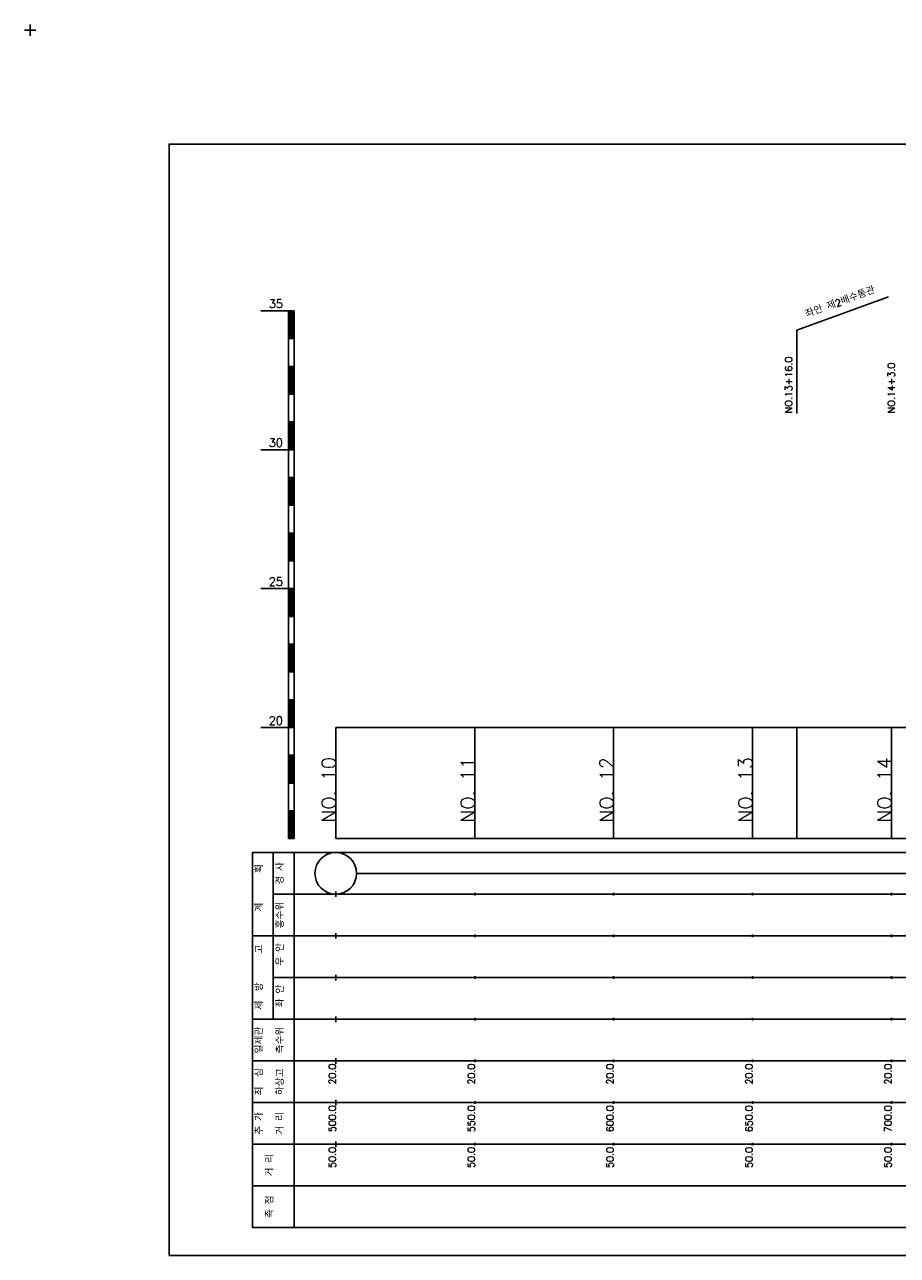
# Model space of a CAD drawing. Extents: x -504 to 685, y -2 to 2900.
# Tile 4 of 12: x -2 to 312, y 525 to 968. Entities that reach past the tile are written whole.
import ezdxf
from ezdxf.enums import TextEntityAlignment as Align

# ---------------------------------------------------------------- set-up
doc = ezdxf.new("R2010")
doc.units = 0
doc.header["$LTSCALE"] = 5
for name, color, linetype in [('BOX', 5, 'CONTINUOUS'), ('DT1', 3, 'CONTINUOUS'), ('LT1', 4, 'CONTINUOUS'), ('ST1', 7, 'CONTINUOUS')]:
    doc.layers.add(name, color=color, linetype=linetype)
doc.styles.add('GHS', font='ROMANS.shx', dxfattribs={"bigfont": 'GHS.shx'})

msp = doc.modelspace()

# ---------------------------------------------------------------- linework, layer by layer
at = {"layer": 'BOX'}
msp.add_lwpolyline([(50, 525), (650, 525), (650, 925), (50, 925), (50, 525)], dxfattribs=at)
at = {"layer": 'DT1'}
for p, q in [((110, 704.33), (110, 706.33)), ((160, 704.83), (160, 705.83)), ((210, 704.83), (210, 705.83)), ((260, 704.83), (260, 705.83)), ((310, 704.83), (310, 705.83))]:
    msp.add_line(p, q, dxfattribs=at)
at = {"layer": 'LT1', "linetype": 'CONTINUOUS'}
for p, q in [((276, 858), (308.89, 869.97)), ((276, 828), (276, 858))]:
    msp.add_line(p, q, dxfattribs=at)
at = {"layer": 'LT1'}
for p, q in [((83, 865), (93, 865)), ((93, 675), (93, 865)), ((93, 865), (95, 865)), ((93.5, 864.8), (93.5, 855.2)), ((94, 864.8), (94, 855.2)), ((94.5, 864.8), (94.5, 855.2)), ((95, 675), (95, 865)), ((93, 855), (95, 855)), ((93, 845), (95, 845)), ((93.5, 844.8), (93.5, 835.2)), ((94, 844.8), (94, 835.2)), ((94.5, 844.8), (94.5, 835.2)), ((93, 835), (95, 835)), ((93, 825), (95, 825)), ((93.5, 824.8), (93.5, 815.2)), ((94, 824.8), (94, 815.2)), ((94.5, 824.8), (94.5, 815.2)), ((83, 815), (93, 815)), ((93, 815), (95, 815)), ((93, 805), (95, 805)), ((93.5, 804.8), (93.5, 795.2)), ((94, 804.8), (94, 795.2)), ((94.5, 804.8), (94.5, 795.2)), ((93, 795), (95, 795)), ((93, 785), (95, 785)), ((93.5, 784.8), (93.5, 775.2)), ((94, 784.8), (94, 775.2)), ((94.5, 784.8), (94.5, 775.2)), ((93, 775), (95, 775)), ((83, 765), (93, 765)), ((93, 765), (95, 765)), ((93.5, 764.8), (93.5, 755.2)), ((94, 764.8), (94, 755.2)), ((94.5, 764.8), (94.5, 755.2)), ((93, 755), (95, 755)), ((93, 745), (95, 745)), ((93.5, 744.8), (93.5, 735.2)), ((94, 744.8), (94, 735.2)), ((94.5, 744.8), (94.5, 735.2)), ((93, 735), (95, 735)), ((93, 725), (95, 725)), ((93.5, 724.8), (93.5, 715.2)), ((94, 724.8), (94, 715.2)), ((94.5, 724.8), (94.5, 715.2)), ((83, 715), (93, 715)), ((93, 715), (95, 715)), ((110, 675), (110, 715)), ((160, 675), (160, 715)), ((210, 675), (210, 715)), ((260, 675), (260, 715)), ((276, 675), (276, 715)), ((310, 675), (310, 715)), ((93, 705), (95, 705)), ((93.5, 704.8), (93.5, 695.2)), ((94, 704.8), (94, 695.2)), ((94.5, 704.8), (94.5, 695.2)), ((93, 695), (95, 695)), ((93, 685), (95, 685)), ((93.5, 684.8), (93.5, 675.2)), ((94, 684.8), (94, 675.2)), ((94.5, 684.8), (94.5, 675.2)), ((93, 675), (95, 675)), ((110, 675), (610, 675)), ((110, 654), (110, 656)), ((160, 654.5), (160, 655.5)), ((210, 654.5), (210, 655.5)), ((260, 654.5), (260, 655.5)), ((310, 654.5), (310, 655.5)), ((110, 639), (110, 641)), ((160, 639.5), (160, 640.5)), ((210, 639.5), (210, 640.5)), ((260, 639.5), (260, 640.5)), ((310, 639.5), (310, 640.5)), ((110, 624), (110, 626)), ((160, 624.5), (160, 625.5)), ((210, 624.5), (210, 625.5)), ((260, 624.5), (260, 625.5)), ((310, 624.5), (310, 625.5)), ((110, 609), (110, 611)), ((160, 609.5), (160, 610.5)), ((210, 609.5), (210, 610.5)), ((260, 609.5), (260, 610.5)), ((310, 609.5), (310, 610.5)), ((110, 594), (110, 596)), ((160, 594.5), (160, 595.5)), ((210, 594.5), (210, 595.5)), ((260, 594.5), (260, 595.5)), ((310, 594.5), (310, 595.5)), ((110, 579), (110, 581)), ((160, 579.5), (160, 580.5)), ((210, 579.5), (210, 580.5)), ((260, 579.5), (260, 580.5)), ((310, 579.5), (310, 580.5)), ((110, 564), (110, 566)), ((160, 564.5), (160, 565.5)), ((210, 564.5), (210, 565.5)), ((260, 564.5), (260, 565.5)), ((310, 564.5), (310, 565.5))]:
    msp.add_line(p, q, dxfattribs=at)
msp.add_lwpolyline([(110, 715), (160, 715), (210, 715), (260, 715), (310, 715), (360, 715), (410, 715), (460, 715), (510, 715), (560, 715), (610, 715)], dxfattribs=at)
at = {"layer": 'ST1'}
for p, q in [((-2, 966), (2, 966)), ((0, 964), (0, 968)), ((80, 535), (80, 670)), ((80, 670), (623, 670)), ((87.5, 640), (87.5, 670)), ((95, 535), (95, 670)), ((87.5, 655), (623, 655)), ((80, 640), (623, 640)), ((87.5, 610), (87.5, 640)), ((87.5, 625), (623, 625)), ((80, 610), (623, 610)), ((80, 595), (623, 595)), ((80, 580), (623, 580)), ((80, 565), (623, 565)), ((80, 550), (623, 550)), ((80, 535), (623, 535))]:
    msp.add_line(p, q, dxfattribs=at)
at = {"layer": 'ST1', "linetype": 'CONTINUOUS'}
msp.add_line((117.5, 662.5), (602.5, 662.5), dxfattribs=at)
msp.add_circle((110, 662.5), 7.5, dxfattribs=at)

# ---------------------------------------------------------------- texts
at = {"layer": 'DT1', "linetype": 'CONTINUOUS', "style": 'GHS'}
for s, rotation, p in [('좌안 제2배수통관', 20, (292, 866.99)), ('경 사', 90, (91.25, 662.5)), ('  획', 90, (83.75, 662.5)), ('홍수위', 90, (91.25, 647.5)), ('   계', 90, (83.75, 647.5)), ('   고', 90, (83.75, 632.5)), (' 우 안', 90, (91.25, 632.5)), (' 제  방', 90, (83.75, 617.5)), (' 좌 안', 90, (91.25, 617.5)), ('일제관', 90, (83.75, 602.5)), ('측수위', 90, (91.25, 602.5)), ('최  심', 90, (83.75, 587.5)), ('하상고', 90, (91.25, 587.5)), ('추 가', 90, (83.75, 572.5)), ('거 리', 90, (91.25, 572.5)), ('거 리', 90, (87.5, 557.5)), ('측 점', 90, (87.5, 542.5))]:
    msp.add_text(s, height=2.5, rotation=rotation, dxfattribs=at).set_placement(p, align=Align.CENTER)
at = {"layer": 'DT1', "style": 'GHS'}
for s, p in [('35', (91, 866)), ('30', (91, 816)), ('25', (91, 766)), ('20', (91, 716))]:
    msp.add_text(s, height=3, dxfattribs=at).set_placement(p, align=Align.RIGHT)
at = {"layer": 'DT1', "linetype": 'CONTINUOUS', "style": 'GHS'}
for s, p in [('NO.13+16.0', (274.25, 828.12)), ('NO.14+3.0', (311.25, 828.12))]:
    msp.add_text(s, height=2.5, rotation=90, dxfattribs=at).set_placement(p)
at = {"layer": 'DT1', "style": 'GHS'}
for s, height, p in [('NO. 10', 5, (110, 704.33)), ('NO. 11', 5, (160, 704.33)), ('NO. 12', 5, (210, 704.33)), ('NO. 13', 5, (260, 704.33)), ('NO. 14', 5, (310, 704.33)), (' 20.0', 2.5, (110, 594)), (' 20.0', 2.5, (160, 594)), (' 20.0', 2.5, (210, 594)), (' 20.0', 2.5, (260, 594)), (' 20.0', 2.5, (310, 594)), ('   500.0', 2.5, (110, 579)), ('   550.0', 2.5, (160, 579)), ('   600.0', 2.5, (210, 579)), ('   650.0', 2.5, (260, 579)), ('   700.0', 2.5, (310, 579)), ('  50.0', 2.5, (110, 564)), ('  50.0', 2.5, (160, 564)), ('  50.0', 2.5, (210, 564)), ('  50.0', 2.5, (260, 564)), ('  50.0', 2.5, (310, 564))]:
    msp.add_text(s, height=height, rotation=90, dxfattribs=at).set_placement(p, align=Align.RIGHT)

doc.saveas('drawing.dxf')
